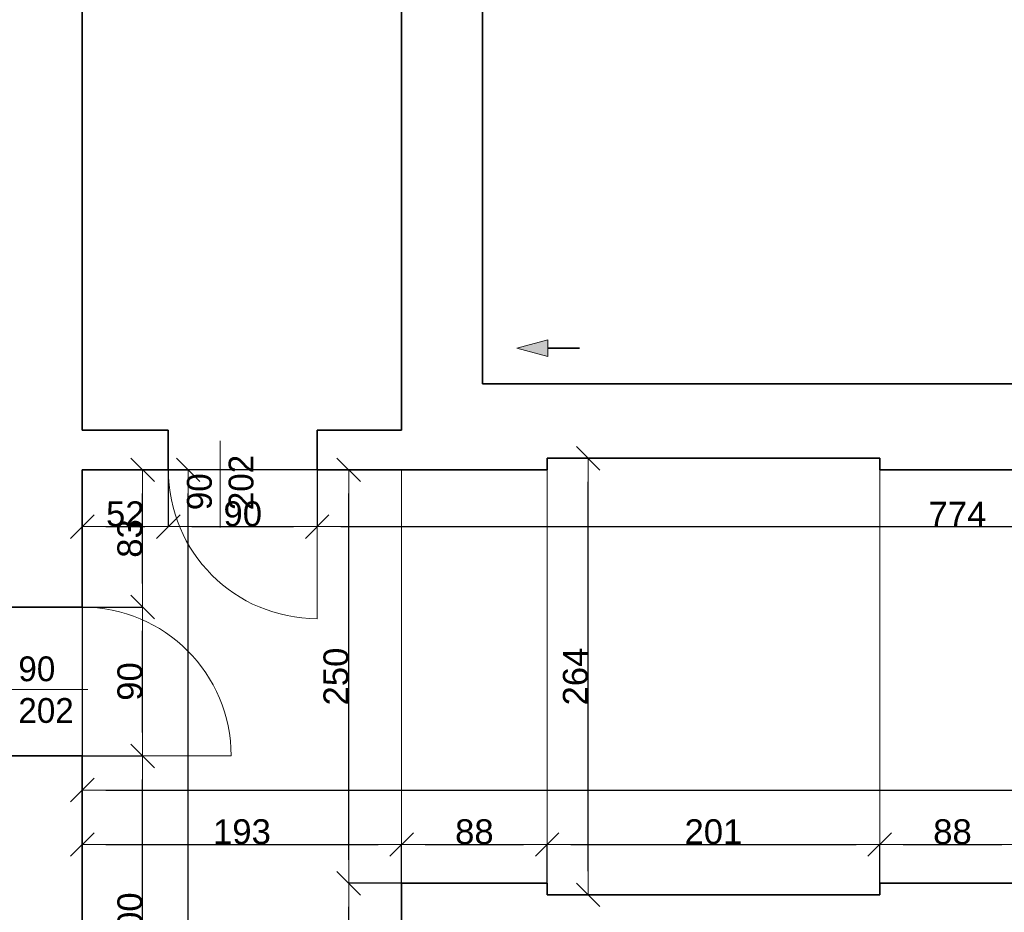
# Model space of a CAD drawing. Header units: metres. Extents: x 7506757 to 756746378, y 5735207 to 582114514.
# Tile 65 of 256: x 7532425 to 7538377, y 5863693 to 5869091. Entities that reach past the tile are written whole.
import ezdxf

# ---------------------------------------------------------------- set-up
doc = ezdxf.new("R2010")
doc.units = ezdxf.units.M
doc.header["$MEASUREMENT"] = 0
doc.header["$PDMODE"] = 2
doc.layers.get('0').update_dxf_attribs({"color": 250, "linetype": 'CONTINUOUS', "lineweight": 100, "plot": 0})
doc.layers.get('Defpoints').update_dxf_attribs({"linetype": 'CONTINUOUS'})
for name, color, linetype, lineweight in [('7 - linia widok1', 7, 'CONTINUOUS', 13), ('M_OCIANA1', 7, 'CONTINUOUS', 13), ('M_OCIANA6', 5, 'CONTINUOUS', 35), ('m_umeblowanie1', 7, 'CONTINUOUS', 13), ('opis1', 7, 'CONTINUOUS', 13)]:
    doc.layers.add(name, color=color, linetype=linetype, lineweight=lineweight)
doc.layers.add('M_OCIANA', color=7, linetype='CONTINUOUS')
doc.layers.add('PWYMIAR', color=7, linetype='CONTINUOUS')
doc.styles.add('GENERATED_STYLE_1', font='arial.ttf')
doc.styles.add('GENERATED_STYLE_2', font='txt')
doc.dimstyles.new('GENERATED_STYLE__1', dxfattribs={"dimtxt": 150, "dimasz": 142.5, "dimexe": 0.18, "dimexo": 0, "dimgap": 0.09, "dimtad": 1, "dimdec": 0, "dimlfac": 0.1, "dimzin": 0, "dimdsep": 46, "dimtxsty": 'GENERATED_STYLE_1', "dimblk": 'ARROWHEAD_6', "dimblk1": 'ARROWHEAD_6', "dimblk2": 'ARROWHEAD_6', "dimcen": 0.09, "dimclrd": 251, "dimclre": 251, "dimclrt": 7, "dimazin": 0, "dimtfac": 1, "dimtdec": 4, "dimtmove": 0, "dimatfit": 3, "dimfxl": 0, "dimtolj": 1, "dimtzin": 0, "dimarcsym": 0})
doc.dimstyles.new('GENERATED_STYLE__2', dxfattribs={"dimtxt": 150, "dimasz": 142.5, "dimexe": 0.18, "dimexo": 0, "dimgap": 0.09, "dimtad": 1, "dimtih": 1, "dimtoh": 1, "dimdec": 0, "dimlfac": 0.1, "dimzin": 0, "dimdsep": 46, "dimtxsty": 'GENERATED_STYLE_1', "dimblk": 'ARROWHEAD_6', "dimblk1": 'ARROWHEAD_6', "dimblk2": 'ARROWHEAD_6', "dimcen": 0.09, "dimclrd": 251, "dimclre": 251, "dimclrt": 7, "dimazin": 0, "dimtfac": 1, "dimtdec": 4, "dimtmove": 0, "dimatfit": 3, "dimfxl": 0, "dimtolj": 1, "dimtzin": 0, "dimarcsym": 0})
doc.dimstyles.new('GENERATED_STYLE__3', dxfattribs={"dimtxt": 150, "dimasz": 142.5, "dimexe": 0.18, "dimexo": 0, "dimgap": 0.09, "dimtad": 1, "dimdec": 0, "dimlfac": 0.1, "dimzin": 0, "dimdsep": 46, "dimtxsty": 'GENERATED_STYLE_1', "dimblk": 'ARROWHEAD_6', "dimblk1": 'ARROWHEAD_6', "dimblk2": 'ARROWHEAD_6', "dimcen": 0.09, "dimclrd": 251, "dimclre": 251, "dimclrt": 7, "dimazin": 0, "dimtfac": 1, "dimtdec": 4, "dimtmove": 2, "dimatfit": 3, "dimfxl": 0, "dimtolj": 1, "dimtzin": 0, "dimarcsym": 0})
doc.dimstyles.new('GENERATED_STYLE__4', dxfattribs={"dimtxt": 150, "dimasz": 142.5, "dimexe": 0.18, "dimexo": 0, "dimgap": 0.09, "dimtad": 1, "dimtih": 1, "dimtoh": 1, "dimdec": 0, "dimlfac": 0.1, "dimzin": 0, "dimdsep": 46, "dimtxsty": 'GENERATED_STYLE_1', "dimblk": 'ARROWHEAD_6', "dimblk1": 'ARROWHEAD_6', "dimblk2": 'ARROWHEAD_6', "dimcen": 0.09, "dimclrd": 251, "dimclre": 251, "dimclrt": 7, "dimazin": 0, "dimtfac": 1, "dimtdec": 4, "dimtmove": 2, "dimatfit": 3, "dimfxl": 0, "dimtolj": 1, "dimtzin": 0, "dimarcsym": 0})

# ---------------------------------------------------------------- blocks, each defined once
blk = doc.blocks.new('Linia_80', base_point=(594301.7, 316125.5))
at = {"layer": 'M_OCIANA1', "linetype": 'Continuous'}
blk.add_hatch(color=256, dxfattribs=at).paths.add_polyline_path([(594301.7, 316125.5), (594488.3, 316175.5), (594488.3, 316075.5)], flags=0)
for p, q in [((594301.7, 316125.5), (594488.3, 316175.5)), ((594488.3, 316175.5), (594488.3, 316075.5)), ((594301.7, 316125.5), (594488.3, 316075.5))]:
    blk.add_line(p, q, dxfattribs=at)
at = {"layer": 'M_OCIANA6', "linetype": 'Continuous'}
blk.add_line((594488.3, 316125.5), (594680.4, 316125.5), dxfattribs=at)
blk = doc.blocks.new('ARROWHEAD_6')
at = {"color": 0, "linetype": 'Continuous', "lineweight": 0}
for p, q in [((-0.5, -0.5), (0.5, 0.5)), ((0, 0), (-1, 0))]:
    blk.add_line(p, q, dxfattribs=at)
blk = doc.blocks.new('*D4732')
at = {"layer": 'Defpoints', "color": 0, "linetype": 'Continuous', "transparency": 16777216}
for p in [(7532803.4, 5866369.1), (7534733.4, 5864103.4), (7534733.4, 5863869.1)]:
    blk.add_point(p, dxfattribs=at)
at = {"layer": 'PWYMIAR', "color": 251, "linetype": 'Continuous', "lineweight": -2, "transparency": 16777216}
for p, q in [((7532803.4, 5866369.1), (7532803.4, 5864103.2)), ((7532945.9, 5864103.4), (7534590.9, 5864103.4)), ((7534733.4, 5863869.1), (7534733.4, 5864103.5))]:
    blk.add_line(p, q, dxfattribs=at)
at = {"layer": 'PWYMIAR', "color": 251, "linetype": 'Continuous', "lineweight": -2, "transparency": 16777216, "xscale": 142.5, "yscale": 142.5, "zscale": 142.5, "rotation": 180}
blk.add_blockref('ARROWHEAD_6', (7532803.4, 5864103.4), dxfattribs=at)
at = {"layer": 'PWYMIAR', "color": 251, "linetype": 'Continuous', "lineweight": -2, "transparency": 16777216, "xscale": 142.5, "yscale": 142.5, "zscale": 142.5}
blk.add_blockref('ARROWHEAD_6', (7534733.4, 5864103.4), dxfattribs=at)
at = {"layer": 'PWYMIAR', "color": 7, "linetype": 'Continuous', "lineweight": 13, "transparency": 16777216, "insert": (7533768.4, 5864180.1), "char_height": 150, "attachment_point": 5, "style": 'GENERATED_STYLE_1'}
blk.add_mtext('\\A1;193', dxfattribs=at)
blk = doc.blocks.new('*D4733')
at = {"layer": 'Defpoints', "color": 0, "linetype": 'Continuous', "transparency": 16777216}
for p in [(7535613.4, 5864103.4), (7534733.4, 5863869.1), (7535613.4, 5863869.1)]:
    blk.add_point(p, dxfattribs=at)
at = {"layer": 'PWYMIAR', "color": 251, "linetype": 'Continuous', "lineweight": -2, "transparency": 16777216}
for p, q in [((7534733.4, 5863869.1), (7534733.4, 5864103.5)), ((7534875.9, 5864103.4), (7535470.9, 5864103.4)), ((7535613.4, 5863869.1), (7535613.4, 5864103.5))]:
    blk.add_line(p, q, dxfattribs=at)
at = {"layer": 'PWYMIAR', "color": 251, "linetype": 'Continuous', "lineweight": -2, "transparency": 16777216, "xscale": 142.5, "yscale": 142.5, "zscale": 142.5, "rotation": 180}
blk.add_blockref('ARROWHEAD_6', (7534733.4, 5864103.4), dxfattribs=at)
at = {"layer": 'PWYMIAR', "color": 251, "linetype": 'Continuous', "lineweight": -2, "transparency": 16777216, "xscale": 142.5, "yscale": 142.5, "zscale": 142.5}
blk.add_blockref('ARROWHEAD_6', (7535613.4, 5864103.4), dxfattribs=at)
at = {"layer": 'PWYMIAR', "color": 7, "linetype": 'Continuous', "lineweight": 13, "transparency": 16777216, "insert": (7535173.4, 5864180), "char_height": 150, "attachment_point": 5, "style": 'GENERATED_STYLE_1'}
blk.add_mtext('\\A1;88', dxfattribs=at)
blk = doc.blocks.new('*D4734')
at = {"layer": 'Defpoints', "color": 0, "linetype": 'Continuous', "transparency": 16777216}
for p in [(7537623.4, 5864103.4), (7535613.4, 5863869.1), (7537623.4, 5863869.1)]:
    blk.add_point(p, dxfattribs=at)
at = {"layer": 'PWYMIAR', "color": 251, "linetype": 'Continuous', "lineweight": -2, "transparency": 16777216}
for p, q in [((7535613.4, 5863869.1), (7535613.4, 5864103.5)), ((7535755.9, 5864103.4), (7537480.9, 5864103.4)), ((7537623.4, 5863869.1), (7537623.4, 5864103.5))]:
    blk.add_line(p, q, dxfattribs=at)
at = {"layer": 'PWYMIAR', "color": 251, "linetype": 'Continuous', "lineweight": -2, "transparency": 16777216, "xscale": 142.5, "yscale": 142.5, "zscale": 142.5, "rotation": 180}
blk.add_blockref('ARROWHEAD_6', (7535613.4, 5864103.4), dxfattribs=at)
at = {"layer": 'PWYMIAR', "color": 251, "linetype": 'Continuous', "lineweight": -2, "transparency": 16777216, "xscale": 142.5, "yscale": 142.5, "zscale": 142.5}
blk.add_blockref('ARROWHEAD_6', (7537623.4, 5864103.4), dxfattribs=at)
at = {"layer": 'PWYMIAR', "color": 7, "linetype": 'Continuous', "lineweight": 13, "transparency": 16777216, "insert": (7536618.4, 5864180), "char_height": 150, "attachment_point": 5, "style": 'GENERATED_STYLE_1'}
blk.add_mtext('\\A1;201', dxfattribs=at)
blk = doc.blocks.new('*D4735')
at = {"layer": 'Defpoints', "color": 0, "linetype": 'Continuous', "transparency": 16777216}
for p in [(7538503.4, 5864103.4), (7537623.4, 5863869.1), (7538503.4, 5863869.1)]:
    blk.add_point(p, dxfattribs=at)
at = {"layer": 'PWYMIAR', "color": 251, "linetype": 'Continuous', "lineweight": -2, "transparency": 16777216}
for p, q in [((7537623.4, 5863869.1), (7537623.4, 5864103.5)), ((7537765.9, 5864103.4), (7538360.9, 5864103.4)), ((7538503.4, 5863869.1), (7538503.4, 5864103.5))]:
    blk.add_line(p, q, dxfattribs=at)
at = {"layer": 'PWYMIAR', "color": 251, "linetype": 'Continuous', "lineweight": -2, "transparency": 16777216, "xscale": 142.5, "yscale": 142.5, "zscale": 142.5, "rotation": 180}
blk.add_blockref('ARROWHEAD_6', (7537623.4, 5864103.4), dxfattribs=at)
at = {"layer": 'PWYMIAR', "color": 251, "linetype": 'Continuous', "lineweight": -2, "transparency": 16777216, "xscale": 142.5, "yscale": 142.5, "zscale": 142.5}
blk.add_blockref('ARROWHEAD_6', (7538503.4, 5864103.4), dxfattribs=at)
at = {"layer": 'PWYMIAR', "color": 7, "linetype": 'Continuous', "lineweight": 13, "transparency": 16777216, "insert": (7538063.4, 5864180), "char_height": 150, "attachment_point": 5, "style": 'GENERATED_STYLE_1'}
blk.add_mtext('\\A1;88', dxfattribs=at)
blk = doc.blocks.new('*D4764')
at = {"layer": 'Defpoints', "color": 0, "linetype": 'Continuous', "transparency": 16777216}
for p in [(7534413.8, 5863869.1), (7534733.4, 5863869.1), (7534733.4, 5859529.1)]:
    blk.add_point(p, dxfattribs=at)
at = {"layer": 'PWYMIAR', "color": 251, "linetype": 'Continuous', "lineweight": -2, "transparency": 16777216}
for p, q in [((7534733.4, 5863869.1), (7534413.6, 5863869.1)), ((7534413.8, 5859671.6), (7534413.8, 5863726.6)), ((7534733.4, 5859529.1), (7534413.6, 5859529.1))]:
    blk.add_line(p, q, dxfattribs=at)
at = {"layer": 'PWYMIAR', "color": 251, "linetype": 'Continuous', "lineweight": -2, "transparency": 16777216, "xscale": 142.5, "yscale": 142.5, "zscale": 142.5}
for p, rotation in [((7534413.8, 5863869.1), 90), ((7534413.8, 5859529.1), 270)]:
    blk.add_blockref('ARROWHEAD_6', p, dxfattribs=dict(at, rotation=rotation))
at = {"layer": 'PWYMIAR', "color": 7, "linetype": 'Continuous', "lineweight": 13, "transparency": 16777216, "insert": (7534337.1, 5861699.1), "char_height": 150, "attachment_point": 5, "rotation": 90, "style": 'GENERATED_STYLE_1'}
blk.add_mtext('\\A1;434', dxfattribs=at)
blk = doc.blocks.new('*D4765')
at = {"layer": 'Defpoints', "color": 0, "linetype": 'Continuous', "transparency": 16777216}
for p in [(7534413.8, 5866369.1), (7534733.4, 5866369.1), (7534733.4, 5863869.1)]:
    blk.add_point(p, dxfattribs=at)
at = {"layer": 'PWYMIAR', "color": 251, "linetype": 'Continuous', "lineweight": -2, "transparency": 16777216}
for p, q in [((7534733.4, 5866369.1), (7534413.6, 5866369.1)), ((7534413.8, 5864011.6), (7534413.8, 5866226.6)), ((7534733.4, 5863869.1), (7534413.6, 5863869.1))]:
    blk.add_line(p, q, dxfattribs=at)
at = {"layer": 'PWYMIAR', "color": 251, "linetype": 'Continuous', "lineweight": -2, "transparency": 16777216, "xscale": 142.5, "yscale": 142.5, "zscale": 142.5}
for p, rotation in [((7534413.8, 5866369.1), 90), ((7534413.8, 5863869.1), 270)]:
    blk.add_blockref('ARROWHEAD_6', p, dxfattribs=dict(at, rotation=rotation))
at = {"layer": 'PWYMIAR', "color": 7, "linetype": 'Continuous', "lineweight": 13, "transparency": 16777216, "insert": (7534337.1, 5865119.1), "char_height": 150, "attachment_point": 5, "rotation": 90, "style": 'GENERATED_STYLE_1'}
blk.add_mtext('\\A1;250', dxfattribs=at)
blk = doc.blocks.new('*D4770')
at = {"layer": 'Defpoints', "color": 0, "linetype": 'Continuous', "transparency": 16777216}
for p in [(7532803.4, 5864639.1), (7533168.2, 5864639.1), (7532803.4, 5862639.1)]:
    blk.add_point(p, dxfattribs=at)
at = {"layer": 'PWYMIAR', "color": 251, "linetype": 'Continuous', "lineweight": -2, "transparency": 16777216}
for p, q in [((7532803.4, 5864639.1), (7533168.4, 5864639.1)), ((7533168.2, 5862781.6), (7533168.2, 5864496.6)), ((7532803.4, 5862639.1), (7533168.4, 5862639.1))]:
    blk.add_line(p, q, dxfattribs=at)
at = {"layer": 'PWYMIAR', "color": 251, "linetype": 'Continuous', "lineweight": -2, "transparency": 16777216, "xscale": 142.5, "yscale": 142.5, "zscale": 142.5}
for p, rotation in [((7533168.2, 5864639.1), 90), ((7533168.2, 5862639.1), 270)]:
    blk.add_blockref('ARROWHEAD_6', p, dxfattribs=dict(at, rotation=rotation))
at = {"layer": 'PWYMIAR', "color": 7, "linetype": 'Continuous', "lineweight": 13, "transparency": 16777216, "insert": (7533091.5, 5863639.1), "char_height": 150, "attachment_point": 5, "rotation": 90, "style": 'GENERATED_STYLE_1'}
blk.add_mtext('\\A1;200', dxfattribs=at)
blk = doc.blocks.new('*D4771')
at = {"layer": 'Defpoints', "color": 0, "linetype": 'Continuous', "transparency": 16777216}
for p in [(7532746.4, 5865539.1), (7533168.2, 5865539.1), (7532803.4, 5864639.1)]:
    blk.add_point(p, dxfattribs=at)
at = {"layer": 'PWYMIAR', "color": 251, "linetype": 'Continuous', "lineweight": -2, "transparency": 16777216}
for p, q in [((7532746.4, 5865539.1), (7533168.4, 5865539.1)), ((7533168.2, 5864781.6), (7533168.2, 5865396.6)), ((7532803.4, 5864639.1), (7533168.4, 5864639.1))]:
    blk.add_line(p, q, dxfattribs=at)
at = {"layer": 'PWYMIAR', "color": 251, "linetype": 'Continuous', "lineweight": -2, "transparency": 16777216, "xscale": 142.5, "yscale": 142.5, "zscale": 142.5}
for p, rotation in [((7533168.2, 5865539.1), 90), ((7533168.2, 5864639.1), 270)]:
    blk.add_blockref('ARROWHEAD_6', p, dxfattribs=dict(at, rotation=rotation))
at = {"layer": 'PWYMIAR', "color": 7, "linetype": 'Continuous', "lineweight": 13, "transparency": 16777216, "insert": (7533091.5, 5865089.1), "char_height": 150, "attachment_point": 5, "rotation": 90, "style": 'GENERATED_STYLE_1'}
blk.add_mtext('\\A1;90', dxfattribs=at)
blk = doc.blocks.new('*D4772')
at = {"layer": 'Defpoints', "color": 0, "linetype": 'Continuous', "transparency": 16777216}
for p in [(7533168.2, 5866369.1), (7534733.4, 5866369.1), (7532746.4, 5865539.1)]:
    blk.add_point(p, dxfattribs=at)
at = {"layer": 'PWYMIAR', "color": 251, "linetype": 'Continuous', "lineweight": -2, "transparency": 16777216}
for p, q in [((7534733.4, 5866369.1), (7533168, 5866369.1)), ((7533168.2, 5865681.6), (7533168.2, 5866226.6)), ((7532746.4, 5865539.1), (7533168.4, 5865539.1))]:
    blk.add_line(p, q, dxfattribs=at)
at = {"layer": 'PWYMIAR', "color": 251, "linetype": 'Continuous', "lineweight": -2, "transparency": 16777216, "xscale": 142.5, "yscale": 142.5, "zscale": 142.5}
for p, rotation in [((7533168.2, 5866369.1), 90), ((7533168.2, 5865539.1), 270)]:
    blk.add_blockref('ARROWHEAD_6', p, dxfattribs=dict(at, rotation=rotation))
at = {"layer": 'PWYMIAR', "color": 7, "linetype": 'Continuous', "lineweight": 13, "transparency": 16777216, "insert": (7533091.4, 5865954.1), "char_height": 150, "attachment_point": 5, "rotation": 90, "style": 'GENERATED_STYLE_1'}
blk.add_mtext('\\A1;83', dxfattribs=at)
blk = doc.blocks.new('*D4817')
at = {"layer": 'Defpoints', "color": 0, "linetype": 'Continuous', "transparency": 16777216}
for p in [(7532803.4, 5866369.1), (7552133.4, 5866369.1), (7552133.4, 5864433)]:
    blk.add_point(p, dxfattribs=at)
at = {"layer": 'PWYMIAR', "color": 251, "linetype": 'Continuous', "lineweight": -2, "transparency": 16777216}
for p, q in [((7532803.4, 5866369.1), (7532803.4, 5864432.8)), ((7552133.4, 5866369.1), (7552133.4, 5864432.8)), ((7532945.9, 5864433), (7551990.9, 5864433))]:
    blk.add_line(p, q, dxfattribs=at)
at = {"layer": 'PWYMIAR', "color": 251, "linetype": 'Continuous', "lineweight": -2, "transparency": 16777216, "xscale": 142.5, "yscale": 142.5, "zscale": 142.5, "rotation": 180}
blk.add_blockref('ARROWHEAD_6', (7532803.4, 5864433), dxfattribs=at)
at = {"layer": 'PWYMIAR', "color": 251, "linetype": 'Continuous', "lineweight": -2, "transparency": 16777216, "xscale": 142.5, "yscale": 142.5, "zscale": 142.5}
blk.add_blockref('ARROWHEAD_6', (7552133.4, 5864433), dxfattribs=at)
at = {"layer": 'PWYMIAR', "color": 7, "linetype": 'Continuous', "lineweight": 13, "transparency": 16777216, "insert": (7542468.4, 5864509.8), "char_height": 150, "attachment_point": 5, "style": 'GENERATED_STYLE_1'}
blk.add_mtext('\\A1;1933', dxfattribs=at)
blk = doc.blocks.new('*D4823')
at = {"layer": 'Defpoints', "color": 0, "linetype": 'Continuous', "transparency": 16777216}
for p in [(7532803.4, 5866369.1), (7533443.3, 5866369.1), (7532803.4, 5858429.1)]:
    blk.add_point(p, dxfattribs=at)
at = {"layer": 'PWYMIAR', "color": 251, "linetype": 'Continuous', "lineweight": -2, "transparency": 16777216}
for p, q in [((7532803.4, 5866369.1), (7533443.5, 5866369.1)), ((7533443.3, 5858571.6), (7533443.3, 5866226.6)), ((7532803.4, 5858429.1), (7533443.5, 5858429.1))]:
    blk.add_line(p, q, dxfattribs=at)
at = {"layer": 'PWYMIAR', "color": 251, "linetype": 'Continuous', "lineweight": -2, "transparency": 16777216, "xscale": 142.5, "yscale": 142.5, "zscale": 142.5}
for p, rotation in [((7533443.3, 5866369.1), 90), ((7533443.3, 5858429.1), 270)]:
    blk.add_blockref('ARROWHEAD_6', p, dxfattribs=dict(at, rotation=rotation))
at = {"layer": 'PWYMIAR', "color": 7, "linetype": 'Continuous', "lineweight": 13, "transparency": 16777216, "insert": (7533366.6, 5862399.1), "char_height": 150, "attachment_point": 5, "rotation": 90, "style": 'GENERATED_STYLE_1'}
blk.add_mtext('\\A1;794', dxfattribs=at)
blk = doc.blocks.new('*D4824')
at = {"layer": 'Defpoints', "color": 0, "linetype": 'Continuous', "transparency": 16777216}
for p in [(7532803.4, 5866369.1), (7533323.4, 5866369.1), (7533323.4, 5866025.7)]:
    blk.add_point(p, dxfattribs=at)
at = {"layer": 'PWYMIAR', "color": 251, "linetype": 'Continuous', "lineweight": -2, "transparency": 16777216}
for p, q in [((7532803.4, 5866369.1), (7532803.4, 5866025.6)), ((7533323.4, 5866369.1), (7533323.4, 5866025.6)), ((7532945.9, 5866025.7), (7533180.9, 5866025.7))]:
    blk.add_line(p, q, dxfattribs=at)
at = {"layer": 'PWYMIAR', "color": 251, "linetype": 'Continuous', "lineweight": -2, "transparency": 16777216, "xscale": 142.5, "yscale": 142.5, "zscale": 142.5, "rotation": 180}
blk.add_blockref('ARROWHEAD_6', (7532803.4, 5866025.7), dxfattribs=at)
at = {"layer": 'PWYMIAR', "color": 251, "linetype": 'Continuous', "lineweight": -2, "transparency": 16777216, "xscale": 142.5, "yscale": 142.5, "zscale": 142.5}
blk.add_blockref('ARROWHEAD_6', (7533323.4, 5866025.7), dxfattribs=at)
at = {"layer": 'PWYMIAR', "color": 7, "linetype": 'Continuous', "lineweight": 13, "transparency": 16777216, "insert": (7533063.4, 5866102.4), "char_height": 150, "attachment_point": 5, "style": 'GENERATED_STYLE_1'}
blk.add_mtext('\\A1;52', dxfattribs=at)
blk = doc.blocks.new('*D4825')
at = {"layer": 'Defpoints', "color": 0, "linetype": 'Continuous', "transparency": 16777216}
for p in [(7533323.4, 5866369.1), (7534223.4, 5866369.1), (7534223.4, 5866025.7)]:
    blk.add_point(p, dxfattribs=at)
at = {"layer": 'PWYMIAR', "color": 251, "linetype": 'Continuous', "lineweight": -2, "transparency": 16777216}
for p, q in [((7533323.4, 5866369.1), (7533323.4, 5866025.6)), ((7534223.4, 5866369.1), (7534223.4, 5866025.6)), ((7533465.9, 5866025.7), (7534080.9, 5866025.7))]:
    blk.add_line(p, q, dxfattribs=at)
at = {"layer": 'PWYMIAR', "color": 251, "linetype": 'Continuous', "lineweight": -2, "transparency": 16777216, "xscale": 142.5, "yscale": 142.5, "zscale": 142.5, "rotation": 180}
blk.add_blockref('ARROWHEAD_6', (7533323.4, 5866025.7), dxfattribs=at)
at = {"layer": 'PWYMIAR', "color": 251, "linetype": 'Continuous', "lineweight": -2, "transparency": 16777216, "xscale": 142.5, "yscale": 142.5, "zscale": 142.5}
blk.add_blockref('ARROWHEAD_6', (7534223.4, 5866025.7), dxfattribs=at)
at = {"layer": 'PWYMIAR', "color": 7, "linetype": 'Continuous', "lineweight": 13, "transparency": 16777216, "insert": (7533773.4, 5866102.4), "char_height": 150, "attachment_point": 5, "style": 'GENERATED_STYLE_1'}
blk.add_mtext('\\A1;90', dxfattribs=at)
blk = doc.blocks.new('*D4826')
at = {"layer": 'Defpoints', "color": 0, "linetype": 'Continuous', "transparency": 16777216}
for p in [(7541963.4, 5866439.1), (7534223.4, 5866369.1), (7541963.4, 5866025.7)]:
    blk.add_point(p, dxfattribs=at)
at = {"layer": 'PWYMIAR', "color": 251, "linetype": 'Continuous', "lineweight": -2, "transparency": 16777216}
for p, q in [((7541963.4, 5866439.1), (7541963.4, 5866025.6)), ((7534223.4, 5866369.1), (7534223.4, 5866025.6)), ((7534365.9, 5866025.7), (7541820.9, 5866025.7))]:
    blk.add_line(p, q, dxfattribs=at)
at = {"layer": 'PWYMIAR', "color": 251, "linetype": 'Continuous', "lineweight": -2, "transparency": 16777216, "xscale": 142.5, "yscale": 142.5, "zscale": 142.5, "rotation": 180}
blk.add_blockref('ARROWHEAD_6', (7534223.4, 5866025.7), dxfattribs=at)
at = {"layer": 'PWYMIAR', "color": 251, "linetype": 'Continuous', "lineweight": -2, "transparency": 16777216, "xscale": 142.5, "yscale": 142.5, "zscale": 142.5}
blk.add_blockref('ARROWHEAD_6', (7541963.4, 5866025.7), dxfattribs=at)
at = {"layer": 'PWYMIAR', "color": 7, "linetype": 'Continuous', "lineweight": 13, "transparency": 16777216, "insert": (7538093.4, 5866100.8), "char_height": 150, "attachment_point": 5, "style": 'GENERATED_STYLE_1'}
blk.add_mtext('\\A1;774', dxfattribs=at)
blk = doc.blocks.new('*D4865')
at = {"layer": 'Defpoints', "color": 0, "linetype": 'Continuous', "transparency": 16777216}
for p in [(7535613.4, 5866439.1), (7535861.3, 5866439.1), (7535613.4, 5863799.1)]:
    blk.add_point(p, dxfattribs=at)
at = {"layer": 'PWYMIAR', "color": 251, "linetype": 'Continuous', "lineweight": -2, "transparency": 16777216}
for p, q in [((7535613.4, 5866439.1), (7535861.4, 5866439.1)), ((7535861.3, 5863941.6), (7535861.3, 5866296.6)), ((7535613.4, 5863799.1), (7535861.4, 5863799.1))]:
    blk.add_line(p, q, dxfattribs=at)
at = {"layer": 'PWYMIAR', "color": 251, "linetype": 'Continuous', "lineweight": -2, "transparency": 16777216, "xscale": 142.5, "yscale": 142.5, "zscale": 142.5}
for p, rotation in [((7535861.3, 5866439.1), 90), ((7535861.3, 5863799.1), 270)]:
    blk.add_blockref('ARROWHEAD_6', p, dxfattribs=dict(at, rotation=rotation))
at = {"layer": 'PWYMIAR', "color": 7, "linetype": 'Continuous', "lineweight": 13, "transparency": 16777216, "insert": (7535784.6, 5865119.1), "char_height": 150, "attachment_point": 5, "rotation": 90, "style": 'GENERATED_STYLE_1'}
blk.add_mtext('\\A1;264', dxfattribs=at)

msp = doc.modelspace()

# ---------------------------------------------------------------- linework, layer by layer
at = {"layer": '7 - linia widok1', "linetype": 'Continuous'}
for p, q in [((7533636.8, 5866545.1), (7533636.8, 5866020.6)), ((7532837, 5865040.2), (7532312.5, 5865040.2))]:
    msp.add_line(p, q, dxfattribs=at)
at = {"layer": 'M_OCIANA6', "linetype": 'Continuous'}
for p, q in [((7535223.4, 5866889.1), (7535223.4, 5871199.1)), ((7532803.4, 5866609.1), (7532803.4, 5869959.1)), ((7534733.4, 5866609.1), (7534733.4, 5869959.1)), ((7535223.4, 5866889.1), (7540603.4, 5866889.1)), ((7532803.4, 5866609.1), (7533323.4, 5866609.1)), ((7533323.4, 5866369.1), (7533323.4, 5866609.1)), ((7534223.4, 5866369.1), (7534223.4, 5866609.1)), ((7534223.4, 5866609.1), (7534733.4, 5866609.1)), ((7535613.4, 5866369.1), (7535613.4, 5866439.1)), ((7535613.4, 5866439.1), (7537623.4, 5866439.1)), ((7537623.4, 5866369.1), (7537623.4, 5866439.1)), ((7532803.4, 5865539.1), (7532803.4, 5866369.1)), ((7533323.4, 5866369.1), (7532803.4, 5866369.1)), ((7534223.4, 5866369.1), (7535613.4, 5866369.1)), ((7538503.4, 5866369.1), (7537623.4, 5866369.1)), ((7532353.4, 5865539.1), (7532803.4, 5865539.1)), ((7532353.4, 5864639.1), (7532803.4, 5864639.1)), ((7532803.4, 5862639.1), (7532803.4, 5864639.1)), ((7534733.4, 5863869.1), (7535613.4, 5863869.1)), ((7534733.4, 5859529.1), (7534733.4, 5863869.1)), ((7535613.4, 5863869.1), (7535613.4, 5863799.1)), ((7537623.4, 5863869.1), (7537623.4, 5863799.1)), ((7538503.4, 5863869.1), (7537623.4, 5863869.1)), ((7535613.4, 5863799.1), (7537623.4, 5863799.1))]:
    msp.add_line(p, q, dxfattribs=at)
at = {"layer": 'm_umeblowanie1', "linetype": 'Continuous'}
for p, q in [((7534223.4, 5866369.1), (7534223.4, 5865469.1)), ((7532803.4, 5864639.1), (7533703.4, 5864639.1))]:
    msp.add_line(p, q, dxfattribs=at)
at = {"layer": 'm_umeblowanie1'}
for p, q in [((7534733.4, 5866369.1), (7534733.4, 5863869.1)), ((7535613.4, 5866368.6), (7535613.4, 5863869.1)), ((7537623.4, 5866369.1), (7537623.4, 5863869.1))]:
    msp.add_line(p, q, dxfattribs=at)
at = {"layer": 'm_umeblowanie1', "linetype": 'Continuous'}
for centre, start, end in [((7534223.4, 5866369.1), 180, 270), ((7532803.4, 5864639.1), 0, 90)]:
    msp.add_arc(centre, 900, start, end, dxfattribs=at)

# ---------------------------------------------------------------- block references
at = {"layer": 'M_OCIANA', "color": 5, "linetype": 'Continuous', "lineweight": 35}
msp.add_blockref('Linia_80', (7535430.3, 5867104.7), dxfattribs=at)

# ---------------------------------------------------------------- texts
at = {"layer": 'opis1', "linetype": 'Continuous', "insert": (7533436, 5866125.1), "char_height": 150, "width": 563.056, "attachment_point": 1, "rotation": 90, "line_spacing_factor": 1.007581, "style": 'GENERATED_STYLE_2'}
msp.add_mtext('{90\\P202}', dxfattribs=at)
at = {"layer": 'opis1', "linetype": 'Continuous', "insert": (7532417, 5865241), "char_height": 150, "width": 563.056, "attachment_point": 1, "line_spacing_factor": 1.007581, "style": 'GENERATED_STYLE_2'}
msp.add_mtext('{90\\P202}', dxfattribs=at)

# ---------------------------------------------------------------- dimensions: what is measured, and where the dimension line sits
at = {"layer": 'PWYMIAR', "color": 251, "linetype": 'Continuous', "lineweight": 13}
for base, p1, p2, dimstyle, picture, middle in [((7535861.3, 5866439.1), (7535613.4, 5863799.1), (7535613.4, 5866439.1), 'GENERATED_STYLE__1', '*D4865', (7535784.6, 5865119.1)), ((7533168.2, 5866369.1), (7532746.4, 5865539.1), (7534733.4, 5866369.1), 'GENERATED_STYLE__1', '*D4772', (7533091.4, 5865954.1)), ((7533443.3, 5866369.1), (7532803.4, 5858429.1), (7532803.4, 5866369.1), 'GENERATED_STYLE__3', '*D4823', (7533366.6, 5862399.1)), ((7534413.8, 5866369.1), (7534733.4, 5863869.1), (7534733.4, 5866369.1), 'GENERATED_STYLE__1', '*D4765', (7534337.1, 5865119.1)), ((7533168.2, 5865539.1), (7532803.4, 5864639.1), (7532746.4, 5865539.1), 'GENERATED_STYLE__1', '*D4771', (7533091.5, 5865089.1)), ((7533168.2, 5864639.1), (7532803.4, 5862639.1), (7532803.4, 5864639.1), 'GENERATED_STYLE__1', '*D4770', (7533091.5, 5863639.1)), ((7534413.8, 5863869.1), (7534733.4, 5859529.1), (7534733.4, 5863869.1), 'GENERATED_STYLE__1', '*D4764', (7534337.1, 5861699.1))]:
    dim = msp.add_linear_dim(base=base, p1=p1, p2=p2, angle=90, dimstyle=dimstyle, dxfattribs=at)
    dim.commit()
    dim.dimension.update_dxf_attribs({"geometry": picture, "text_midpoint": middle})
for base, p1, p2, dimstyle, picture, middle in [((7541963.4, 5866025.7), (7534223.4, 5866369.1), (7541963.4, 5866439.1), 'GENERATED_STYLE__2', '*D4826', (7538093.4, 5866100.8)), ((7534733.4, 5864103.4), (7532803.4, 5866369.1), (7534733.4, 5863869.1), 'GENERATED_STYLE__2', '*D4732', (7533768.4, 5864180.1)), ((7552133.4, 5864433), (7532803.4, 5866369.1), (7552133.4, 5866369.1), 'GENERATED_STYLE__2', '*D4817', (7542468.4, 5864509.8)), ((7533323.4, 5866025.7), (7532803.4, 5866369.1), (7533323.4, 5866369.1), 'GENERATED_STYLE__2', '*D4824', (7533063.4, 5866102.4)), ((7534223.4, 5866025.7), (7533323.4, 5866369.1), (7534223.4, 5866369.1), 'GENERATED_STYLE__4', '*D4825', (7533773.4, 5866102.4)), ((7535613.4, 5864103.4), (7534733.4, 5863869.1), (7535613.4, 5863869.1), 'GENERATED_STYLE__2', '*D4733', (7535173.4, 5864180)), ((7537623.4, 5864103.4), (7535613.4, 5863869.1), (7537623.4, 5863869.1), 'GENERATED_STYLE__2', '*D4734', (7536618.4, 5864180)), ((7538503.4, 5864103.4), (7537623.4, 5863869.1), (7538503.4, 5863869.1), 'GENERATED_STYLE__2', '*D4735', (7538063.4, 5864180))]:
    dim = msp.add_linear_dim(base=base, p1=p1, p2=p2, dimstyle=dimstyle, dxfattribs=at)
    dim.commit()
    dim.dimension.update_dxf_attribs({"geometry": picture, "text_midpoint": middle})

doc.saveas('drawing.dxf')
